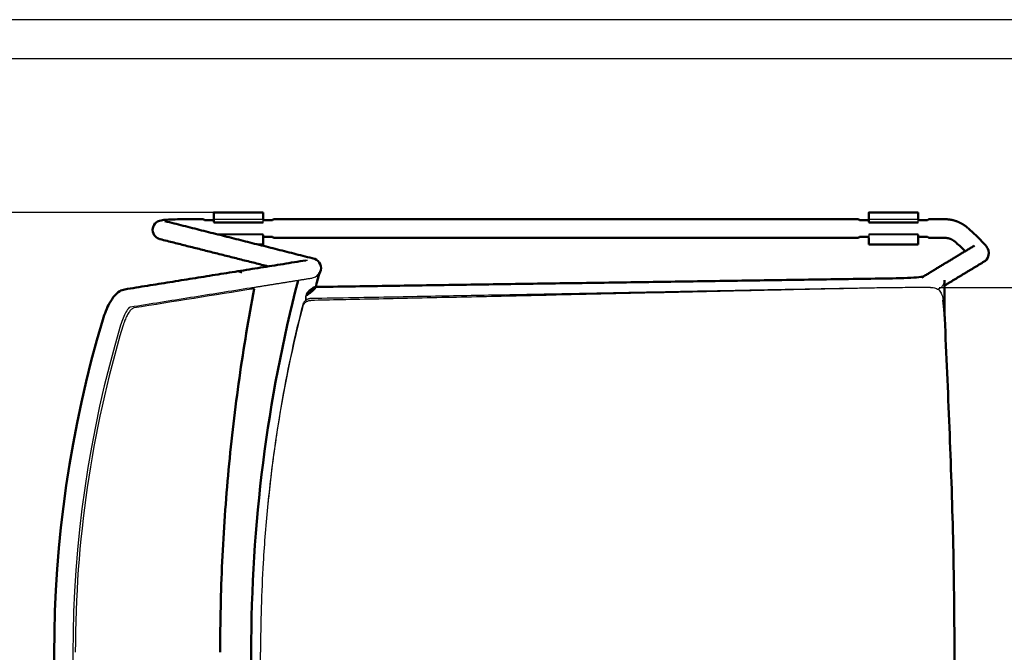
# Model space of a CAD drawing. Header units: millimetres. Extents: x 575 to 3338, y 46 to 2000.
# Tile 8 of 15: x 1046 to 1625, y 1628 to 2000. Entities that reach past the tile are written whole.
import ezdxf

# ---------------------------------------------------------------- set-up
doc = ezdxf.new("R2010")
doc.units = ezdxf.units.MM
for name, color, linetype, true_color in [('Livello 01', 18, 'Continuous', 0x000000), ('Livello 1', 250, 'Continuous', 0x141618), ('Make2D$Visibile$Curve', 18, 'Continuous', 0x000000)]:
    doc.layers.add(name, color=color, linetype=linetype, true_color=true_color)
doc.layers.add('Make2D$Visibile$CurveSilhouetteScena', color=18, linetype='Continuous', lineweight=50, true_color=0x000000)
doc.styles.add('Predefinito', font='arial.ttf')
doc.dimstyles.new('Predefinito', dxfattribs={"dimscale": 10, "dimtxt": 2.5, "dimasz": 3, "dimexe": 1, "dimexo": 0.5, "dimgap": 0.8, "dimtad": 1, "dimtoh": 1, "dimzin": 1, "dimdsep": 46, "dimtxsty": 'Predefinito', "dimcen": 2.5, "dimadec": 1, "dimazin": 1, "dimtfac": 1, "dimtdec": 4, "dimtix": 1, "dimtofl": 0, "dimtmove": 1, "dimatfit": 3, "dimfxl": 1, "dimtolj": 1, "dimtzin": 1, "dimarcsym": 0})

# ---------------------------------------------------------------- blocks, each defined once
blk = doc.blocks.new('*D1')
at = {"layer": 'Defpoints', "color": 0}
for p in [(1581.58, 1842.74), (1581.58, 1413.04), (1707.69, 1413.04)]:
    blk.add_point(p, dxfattribs=at)
at = {"layer": 'Livello 01', "color": 0, "lineweight": -2}
for p, q in [((1586.58, 1842.74), (1717.69, 1842.74)), ((1707.69, 1812.74), (1707.69, 1443.04)), ((1586.58, 1413.04), (1717.69, 1413.04))]:
    blk.add_line(p, q, dxfattribs=at)
at = {"layer": 'Livello 01', "color": 0}
for points in [[(1712.69, 1812.74), (1702.69, 1812.74), (1707.69, 1842.74)], [(1702.69, 1443.04), (1712.69, 1443.04), (1707.69, 1413.04)]]:
    blk.add_solid(points, dxfattribs=at)
at = {"layer": 'Livello 01', "color": 0, "insert": (1686.93, 1627.89), "char_height": 25, "attachment_point": 5, "rotation": 90, "style": 'Predefinito'}
blk.add_mtext('\\A1;430', dxfattribs=at)
blk = doc.blocks.new('*D6')
at = {"layer": 'Defpoints', "color": 0}
for p in [(985.62, 1886.89), (1174.34, 1886.89), (1174.34, 1368.89)]:
    blk.add_point(p, dxfattribs=at)
at = {"layer": 'Livello 01', "color": 0, "lineweight": -2}
for p, q in [((1169.34, 1886.89), (975.62, 1886.89)), ((985.62, 1398.89), (985.62, 1856.89)), ((1169.34, 1368.89), (975.62, 1368.89))]:
    blk.add_line(p, q, dxfattribs=at)
at = {"layer": 'Livello 01', "color": 0}
for points in [[(990.62, 1856.89), (980.62, 1856.89), (985.62, 1886.89)], [(980.62, 1398.89), (990.62, 1398.89), (985.62, 1368.89)]]:
    blk.add_solid(points, dxfattribs=at)
at = {"layer": 'Livello 01', "color": 0, "insert": (964.86, 1627.89), "char_height": 25, "attachment_point": 5, "rotation": 90, "style": 'Predefinito'}
blk.add_mtext('\\A1;518', dxfattribs=at)

msp = doc.modelspace()

# ---------------------------------------------------------------- linework, layer by layer
at = {"layer": 'Livello 01'}
msp.add_lwpolyline([(574.57, 45.99), (3337.61, 45.99), (3337.61, 2000.34), (574.57, 2000.34)], close=True, dxfattribs=at)
at = {"layer": 'Livello 1', "color": 18, "lineweight": 30, "true_color": 0x000000}
msp.add_lwpolyline([(3322.03, 1977.31), (590.15, 1977.31)], dxfattribs=at)
at = {"layer": 'Make2D$Visibile$Curve', "color": 252, "true_color": 0x96918c}
for points, knots in [([(1125.48, 1880.53), (1126.29, 1881.34), (1127.15, 1881.73), (1128.53, 1882.17), (1129.19, 1882.27), (1130.71, 1882.48), (1131.84, 1882.56), (1133.44, 1882.65), (1136.4, 1882.81), (1140.26, 1882.89), (1144.34, 1882.89)], [4.572743, 4.572743, 4.572743, 4.572743, 8.061968, 8.061968, 11.109374, 11.109374, 17.953795, 17.953795, 17.953795, 30.286076, 30.286076, 30.286076, 30.286076]), ([(1603.46, 1877.66), (1603.57, 1877.56), (1603.67, 1877.47), (1603.78, 1877.38), (1606.89, 1874.64), (1609.68, 1871.99), (1611.74, 1869.83), (1612.9, 1868.61), (1613.62, 1867.81), (1614.98, 1865.9), (1615.65, 1865.05), (1615.78, 1863.16), (1615.79, 1863.06), (1615.79, 1862.96), (1615.79, 1862.86)], [28.244302, 28.244302, 28.244302, 28.244302, 28.668816, 28.668816, 28.668816, 41.156543, 41.156543, 41.156543, 47.792512, 47.792512, 53.50321, 53.50321, 53.50321, 53.828683, 53.828683, 53.828683, 53.828683]), ([(1128.32, 1871.09), (1128.18, 1871.13), (1128.03, 1871.17), (1127.15, 1871.45), (1126.29, 1871.84), (1125.48, 1872.65), (1124.45, 1873.68), (1123.84, 1875.1), (1123.84, 1876.59)], [21.538712, 21.538712, 21.538712, 21.538712, 22.224107, 22.224107, 25.713333, 25.713333, 25.713333, 30.286076, 30.286076, 30.286076, 30.286076]), ([(1601.97, 1864.07), (1600.41, 1865.6), (1598.5, 1867.37), (1596.51, 1869.13), (1596.41, 1869.21), (1596.31, 1869.3), (1596.21, 1869.39)], [76.381645, 76.381645, 76.381645, 76.381645, 84.552894, 84.552894, 84.552894, 84.958021, 84.958021, 84.958021, 84.958021]), ([(1217.66, 1859.94), (1218.51, 1859.72), (1219.75, 1859.55), (1221.21, 1858.09), (1222.17, 1857.13), (1222.9, 1855.72), (1222.9, 1854.05)], [154.720772, 154.720772, 154.720772, 154.720772, 163.713015, 163.713015, 163.713015, 169.104773, 169.104773, 169.104773, 169.104773]), ([(1554.21, 1847.95), (1560.74, 1848.05), (1567.06, 1848.26), (1571.64, 1848.54), (1573.89, 1848.67), (1575.73, 1848.83), (1576.94, 1848.98), (1577.11, 1849.01), (1577.34, 1849.04), (1577.42, 1849.06), (1577.47, 1849.07)], [0, 0, 0, 0, 19.935609, 19.935609, 19.935609, 29.548685, 29.548685, 31.347488, 31.347488, 32.890063, 32.890063, 32.890063, 32.890063]), ([(1209.42, 1409.02), (1191.31, 1478.63), (1181.82, 1552.62), (1181.82, 1627.89), (1181.82, 1703.17), (1191.31, 1777.16), (1209.43, 1846.78)], [810.93928, 810.93928, 810.93928, 810.93928, 1039.983419, 1039.983419, 1039.983419, 1269.038318, 1269.038318, 1269.038318, 1269.038318]), ([(1094.47, 1823.66), (1095.57, 1827.23), (1096.94, 1830.59), (1098.52, 1833.45), (1099.43, 1835.1), (1100.4, 1836.62), (1101.51, 1837.9)], [3.360967, 3.360967, 3.360967, 3.360967, 14.835384, 14.835384, 14.835384, 21.720058, 21.720058, 21.720058, 21.720058]), ([(1101.51, 1837.9), (1102.39, 1838.92), (1103.36, 1839.78), (1104.46, 1840.45), (1105.33, 1840.98), (1106.31, 1841.38), (1107.41, 1841.56)], [21.720058, 21.720058, 21.720058, 21.720058, 27.192781, 27.192781, 27.192781, 31.374503, 31.374503, 31.374503, 31.374503])]:
    msp.add_open_spline(points, degree=3, knots=knots, dxfattribs=at)
for points, degree in [([(1144.34, 1882.89), (1149.04, 1882.89), (1153.74, 1882.89)], 2), ([(1154.34, 1882.29), (1153.92, 1882.72), (1153.74, 1882.89), (1153.74, 1882.89)], 3), ([(1194.94, 1882.89), (1194.94, 1882.89), (1194.77, 1882.72), (1194.34, 1882.29)], 3), ([(1194.94, 1882.89), (1367.06, 1882.89), (1539.18, 1882.89)], 2), ([(1539.78, 1882.29), (1539.35, 1882.72), (1539.18, 1882.89), (1539.18, 1882.89)], 3), ([(1580.38, 1882.89), (1580.38, 1882.89), (1580.2, 1882.72), (1579.78, 1882.29)], 3), ([(1580.38, 1882.89), (1585.08, 1882.89), (1589.78, 1882.89)], 2), ([(1123.84, 1876.59), (1123.84, 1878.05), (1124.42, 1879.43), (1125.41, 1880.45)], 3), ([(1131.01, 1881.76), (1174.33, 1870.85), (1217.66, 1859.94)], 2), ([(1159.88, 1882.29), (1157.11, 1882.29), (1154.34, 1882.29)], 2), ([(1194.34, 1882.29), (1191.62, 1882.29), (1188.89, 1882.29)], 2), ([(1545.32, 1882.29), (1542.55, 1882.29), (1539.78, 1882.29)], 2), ([(1579.78, 1882.29), (1577.05, 1882.29), (1574.33, 1882.29)], 2), ([(1603.3, 1877.8), (1603.38, 1877.73), (1603.46, 1877.66)], 2), ([(1188.86, 1872.49), (1191.6, 1872.49), (1194.34, 1872.49)], 2), ([(1194.34, 1872.49), (1194.77, 1872.07), (1194.94, 1871.89), (1194.94, 1871.89)], 3), ([(1539.18, 1871.89), (1367.06, 1871.89), (1194.94, 1871.89)], 2), ([(1539.18, 1871.89), (1539.18, 1871.89), (1539.35, 1872.07), (1539.78, 1872.49)], 3), ([(1539.78, 1872.49), (1542.53, 1872.49), (1545.29, 1872.49)], 2), ([(1574.28, 1872.49), (1577.03, 1872.49), (1579.78, 1872.49)], 2), ([(1579.78, 1872.49), (1580.2, 1872.07), (1580.38, 1871.89), (1580.38, 1871.89)], 3), ([(1589.78, 1871.89), (1585.08, 1871.89), (1580.38, 1871.89)], 2), ([(1191.87, 1855.09), (1160.1, 1863.09), (1128.33, 1871.09)], 2), ([(1576.68, 1848.77), (1592.03, 1858.06), (1607.39, 1867.34)], 2), ([(1596.21, 1869.39), (1596.13, 1869.46), (1596.04, 1869.53)], 2), ([(1615.79, 1862.86), (1615.81, 1861.5), (1615.35, 1860.11), (1614.4, 1859.03)], 3), ([(1107.41, 1841.56), (1160.69, 1850.1), (1213.96, 1858.63)], 2), ([(1222.9, 1854.05), (1222.9, 1852.43), (1222.21, 1851.04), (1221.29, 1850.09)], 3), ([(1613.08, 1857.93), (1601.44, 1850.89), (1589.81, 1843.85)], 2), ([(1614.4, 1859.03), (1614.02, 1858.6), (1613.57, 1858.23), (1613.08, 1857.93)], 3), ([(1219.64, 1842.99), (1386.93, 1845.47), (1554.21, 1847.95)], 2), ([(1222.1, 1851.59), (1221.31, 1848.67), (1220.53, 1845.74), (1219.77, 1842.8)], 3), ([(1577.47, 1849.07), (1577.36, 1849.04), (1576.96, 1848.98), (1576.39, 1848.63)], 3), ([(1219.74, 1842.73), (1219.71, 1842.67), (1219.62, 1842.51), (1219.37, 1842.2), (1218.99, 1841.78), (1218.45, 1841.25), (1217.75, 1840.61), (1216.9, 1839.9), (1216.1, 1839.29), (1215.37, 1838.78), (1214.67, 1838.36), (1214.24, 1838.16), (1214.02, 1838.08)], 3), ([(1214.58, 1837.67), (1214.54, 1837.82), (1214.5, 1838.13), (1214.51, 1838.53), (1214.61, 1838.93), (1214.83, 1839.35), (1215.13, 1839.77), (1215.52, 1840.19), (1215.97, 1840.62), (1216.48, 1841.07), (1217.06, 1841.52), (1217.69, 1841.98), (1218.37, 1842.42), (1218.92, 1842.74), (1219.32, 1842.92), (1219.5, 1842.97), (1219.57, 1842.98)], 3), ([(1589.8, 1826.02), (1589.8, 1836.49), (1589.8, 1846.96)], 2), ([(1094.47, 1432.13), (1056.64, 1558.99), (1056.17, 1695.19), (1094.47, 1823.64)], 3)]:
    msp.add_open_spline(points, degree=degree, dxfattribs=at)
at = {"layer": 'Make2D$Visibile$Curve', "color": 49, "true_color": 0x464646}
for points in [[(1159.84, 1886.89), (1174.34, 1886.89), (1188.84, 1886.89)], [(1159.84, 1886.86), (1159.84, 1885.88), (1159.84, 1884.89)], [(1159.84, 1882.93), (1159.84, 1882.07), (1159.84, 1881.21)], [(1188.84, 1884.89), (1188.84, 1885.88), (1188.84, 1886.86)], [(1545.28, 1886.89), (1559.78, 1886.89), (1574.28, 1886.89)], [(1545.28, 1886.86), (1545.28, 1885.88), (1545.28, 1884.89)], [(1545.28, 1882.93), (1545.28, 1882.07), (1545.28, 1881.21)], [(1574.28, 1884.89), (1574.28, 1885.88), (1574.28, 1886.86)], [(1188.84, 1871.86), (1188.84, 1872.72), (1188.84, 1873.58)], [(1574.28, 1871.86), (1574.28, 1872.72), (1574.28, 1873.58)], [(1188.84, 1867.89), (1187.45, 1867.89), (1186.07, 1867.89)], [(1188.84, 1867.93), (1188.84, 1868.91), (1188.84, 1869.89)], [(1545.28, 1869.89), (1545.28, 1868.91), (1545.28, 1867.93)], [(1574.28, 1867.89), (1559.78, 1867.89), (1545.28, 1867.89)], [(1574.28, 1867.93), (1574.28, 1868.91), (1574.28, 1869.89)]]:
    msp.add_open_spline(points, degree=2, dxfattribs=at)
for points, weights in [([(1159.84, 1886.86), (1159.84, 1886.89), (1159.84, 1886.89)], [0.935321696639, 0.962982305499, 1]), ([(1159.84, 1884.89), (1159.84, 1884.59), (1159.84, 1882.93)], [1, 0.769423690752, 1]), ([(1188.84, 1882.93), (1188.84, 1884.59), (1188.84, 1884.89)], [1, 0.769423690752, 1]), ([(1545.28, 1886.86), (1545.28, 1886.89), (1545.28, 1886.89)], [0.935321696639, 0.962982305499, 1]), ([(1545.28, 1884.89), (1545.28, 1884.59), (1545.28, 1882.93)], [1, 0.769423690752, 1]), ([(1574.28, 1882.93), (1574.28, 1884.59), (1574.28, 1884.89)], [1, 0.769423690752, 1]), ([(1188.84, 1869.89), (1188.84, 1870.2), (1188.84, 1871.86)], [1, 0.769423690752, 1]), ([(1545.28, 1871.86), (1545.28, 1870.2), (1545.28, 1869.89)], [1, 0.769423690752, 1]), ([(1574.28, 1869.89), (1574.28, 1870.2), (1574.28, 1871.86)], [1, 0.769423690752, 1])]:
    msp.add_rational_spline(points, weights, degree=2, dxfattribs=at)
at = {"layer": 'Make2D$Visibile$Curve', "color": 49, "lineweight": -3, "true_color": 0x464646}
for points in [[(1159.84, 1882.89), (1174.31, 1882.89), (1188.78, 1882.89)], [(1188.84, 1881.21), (1188.84, 1882.07), (1188.84, 1882.93)], [(1545.32, 1882.89), (1559.77, 1882.89), (1574.22, 1882.89)], [(1574.28, 1881.21), (1574.28, 1882.07), (1574.28, 1882.93)], [(1159.84, 1881.21), (1159.84, 1880.92), (1159.84, 1880.64)], [(1188.84, 1881.21), (1174.34, 1881.21), (1159.84, 1881.21)], [(1159.84, 1880.64), (1174.34, 1880.64), (1188.84, 1880.64)], [(1188.84, 1880.64), (1188.84, 1880.92), (1188.84, 1881.21)], [(1545.28, 1881.21), (1545.28, 1880.92), (1545.28, 1880.64)], [(1574.28, 1881.21), (1559.78, 1881.21), (1545.28, 1881.21)], [(1545.28, 1880.64), (1559.78, 1880.64), (1574.28, 1880.64)], [(1574.28, 1880.64), (1574.28, 1880.92), (1574.28, 1881.21)], [(1188.84, 1874.14), (1174.34, 1874.14), (1159.84, 1874.14)], [(1188.84, 1873.58), (1176.16, 1873.58), (1163.48, 1873.58)], [(1188.84, 1873.58), (1188.84, 1873.86), (1188.84, 1874.14)], [(1545.28, 1874.14), (1545.28, 1873.86), (1545.28, 1873.58)], [(1574.28, 1874.14), (1559.78, 1874.14), (1545.28, 1874.14)], [(1574.28, 1873.58), (1559.78, 1873.58), (1545.28, 1873.58)], [(1545.28, 1873.58), (1545.28, 1872.72), (1545.28, 1871.86)], [(1574.28, 1873.58), (1574.28, 1873.86), (1574.28, 1874.14)]]:
    msp.add_open_spline(points, degree=2, dxfattribs=at)
at = {"layer": 'Make2D$Visibile$Curve', "color": 252, "true_color": 0x96918c}
msp.add_rational_spline([(1589.78, 1882.89), (1593.33, 1882.89), (1596.67, 1881.7), (1600.36, 1880.38), (1603.3, 1877.8)], [0.854463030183, 0.859324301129, 0.890165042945, 0.926776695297, 1], degree=2, knots=[50.274046, 50.274046, 50.274046, 57.426971, 57.426971, 65.247458, 65.247458, 65.247458], dxfattribs=at)
msp.add_rational_spline([(1596.04, 1869.53), (1593.35, 1871.89), (1589.78, 1871.89)], [1, 0.865095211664, 0.854463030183], degree=2, dxfattribs=at)
at = {"layer": 'Make2D$Visibile$Curve', "color": 252, "lineweight": -3, "true_color": 0x96918c}
for points, knots in [([(1213.96, 1858.63), (1214.05, 1858.65), (1214.13, 1858.66), (1214.47, 1858.72), (1214.69, 1858.76), (1214.96, 1858.82), (1215.05, 1858.85), (1215.05, 1858.85)], [132.790591, 132.790591, 132.790591, 132.790591, 133.788022, 133.788022, 137.119255, 137.119255, 140.127377, 140.127377, 140.127377, 140.127377]), ([(1221.21, 1850.01), (1220.03, 1848.83), (1219.08, 1848.58), (1217.99, 1848.24), (1217.6, 1848.14), (1216.86, 1847.98), (1216.48, 1847.9), (1215.95, 1847.81), (1215.83, 1847.79), (1215.7, 1847.77)], [5.391758, 5.391758, 5.391758, 5.391758, 12.024994, 12.024994, 15.364589, 15.364589, 18.834832, 18.834832, 19.869575, 19.869575, 19.869575, 19.869575]), ([(1589.8, 1846.96), (1589.77, 1846.58), (1589.65, 1845.84), (1589.26, 1844.77), (1588.73, 1843.84), (1588.09, 1843.06), (1587.43, 1842.45), (1586.99, 1842.15), (1586.78, 1842.02)], [-21.39076, -21.39076, -21.39076, -21.39076, -20.321222, -19.251684, -18.182146, -17.112608, -16.04307, -15.108405, -15.108405, -15.108405, -15.108405]), ([(1214.02, 1838.08), (1213.95, 1837.85), (1213.82, 1837.4), (1213.71, 1836.75), (1213.67, 1836.08), (1213.7, 1835.5), (1213.75, 1835.14), (1213.77, 1835.03)], [-4.594214, -4.594214, -4.594214, -4.594214, -3.828512, -3.06281, -2.297107, -1.531405, -1.182354, -1.182354, -1.182354, -1.182354]), ([(1109.89, 1830.63), (1109.48, 1830.13), (1108.77, 1829.26), (1108.16, 1828.15), (1107.03, 1826.1), (1105.9, 1823.35), (1105.01, 1820.47)], [7.028301, 7.028301, 7.028301, 7.028301, 12.448192, 12.448192, 12.448192, 21.831579, 21.831579, 21.831579, 21.831579])]:
    msp.add_open_spline(points, degree=3, knots=knots, dxfattribs=at)
for points, degree in [([(1173.26, 1852.09), (1173.29, 1852.09), (1173.37, 1852.1), (1173.58, 1852.13), (1173.84, 1852.15), (1174.17, 1852.16), (1174.53, 1852.15), (1174.9, 1852.12), (1175.24, 1852.05), (1175.56, 1851.97), (1175.86, 1851.85), (1176.1, 1851.72), (1176.27, 1851.59), (1176.34, 1851.5), (1176.36, 1851.47)], 3), ([(1176.33, 1851.32), (1176.3, 1851.31), (1176.21, 1851.3), (1176.03, 1851.33), (1175.78, 1851.4), (1175.49, 1851.49), (1175.16, 1851.61), (1174.81, 1851.72), (1174.47, 1851.82), (1174.13, 1851.91), (1173.82, 1851.97), (1173.56, 1852.02), (1173.37, 1852.04), (1173.28, 1852.05), (1173.26, 1852.06)], 3), ([(1176.38, 1851.37), (1176.37, 1851.33), (1176.36, 1851.29)], 2), ([(1222.2, 1852.12), (1222.09, 1851.83), (1221.82, 1851.29), (1221.31, 1850.53), (1220.7, 1849.85), (1220.25, 1849.47), (1220.01, 1849.3)], 3), ([(1222.08, 1851.56), (1222.13, 1851.74), (1222.17, 1851.92), (1222.2, 1852.12)], 3), ([(1215.7, 1847.77), (1198.91, 1845.08), (1182.12, 1842.39)], 2), ([(1219.77, 1842.82), (1219.76, 1842.78), (1219.75, 1842.75), (1219.74, 1842.71)], 3), ([(1586.8, 1842.04), (1586.41, 1841.8), (1586.02, 1841.56)], 2), ([(1110.25, 1831.08), (1110.26, 1831.06), (1110.12, 1830.9), (1109.89, 1830.63)], 3), ([(1213.99, 1834.1), (1214.02, 1834), (1214.05, 1833.89), (1214.09, 1833.78)], 3), ([(1105, 1820.47), (1067.33, 1694.11), (1067.8, 1560.12), (1105, 1435.32)], 3)]:
    msp.add_open_spline(points, degree=degree, dxfattribs=at)
at = {"layer": 'Make2D$Visibile$Curve', "color": 33, "lineweight": -3, "true_color": 0xc3a57d}
for points, degree in [([(1110.73, 1831.24), (1122.55, 1833.13), (1146.18, 1836.9), (1169.78, 1840.67), (1181.57, 1842.56)], 3), ([(1181.48, 1842.51), (1181.51, 1842.53), (1181.54, 1842.54), (1181.57, 1842.56)], 3), ([(1181.57, 1842.56), (1181.8, 1842.49), (1182.25, 1842.35), (1182.93, 1842.13), (1183.39, 1841.99), (1183.62, 1841.92)], 3), ([(1554.29, 1842.45), (1550.43, 1842.38), (1542.66, 1842.25), (1530.94, 1842.04), (1518.84, 1841.82), (1506.21, 1841.59), (1492.75, 1841.33), (1478.75, 1841.07), (1464.78, 1840.8), (1451.05, 1840.54), (1437.81, 1840.28), (1424.04, 1840.02), (1408.74, 1839.72), (1390.57, 1839.38), (1369.75, 1838.98), (1349.02, 1838.58), (1329.04, 1838.2), (1308.77, 1837.82), (1287.77, 1837.43), (1265.74, 1837.02), (1242.35, 1836.59), (1225.55, 1836.29), (1216.88, 1836.14)], 3), ([(1581.58, 1842.74), (1581.61, 1842.74), (1581.64, 1842.74), (1581.67, 1842.74)], 3), ([(1183.62, 1841.92), (1160, 1838.17), (1136.39, 1834.4), (1112.77, 1830.61)], 3), ([(1112.77, 1830.61), (1112.57, 1830.58), (1112.16, 1830.44), (1111.51, 1829.98), (1110.85, 1829.32), (1110.17, 1828.46), (1109.49, 1827.43), (1108.81, 1826.23), (1108.14, 1824.87), (1107.5, 1823.38), (1106.88, 1821.74), (1106.51, 1820.59), (1106.33, 1820)], 3), ([(1110.16, 1830.86), (1110.13, 1830.86), (1110.11, 1830.85)], 2), ([(1212.12, 1831.39), (1212.19, 1831.64), (1212.35, 1832.12), (1212.7, 1832.76), (1213.11, 1833.32), (1213.59, 1833.81), (1214.13, 1834.22), (1214.73, 1834.56), (1215.38, 1834.83), (1216.1, 1835.01), (1216.61, 1835.06), (1216.87, 1835.06)], 3), ([(1213.4, 1834.7), (1213.25, 1834.54), (1212.97, 1834.22), (1212.6, 1833.68), (1212.31, 1833.09), (1212.17, 1832.67), (1212.12, 1832.45)], 3), ([(1213.4, 1834.7), (1213.55, 1834.84), (1213.86, 1835.11), (1214.19, 1835.34), (1214.36, 1835.43)], 3), ([(1216.88, 1836.14), (1216.71, 1836.13), (1216.36, 1836.11), (1215.82, 1836.02), (1215.3, 1835.87), (1214.81, 1835.67), (1214.51, 1835.52), (1214.36, 1835.43)], 3), ([(1106.33, 1820), (1097.07, 1788.9), (1083.06, 1725.33), (1078.35, 1660.37), (1078.35, 1627.89)], 3)]:
    msp.add_open_spline(points, degree=degree, dxfattribs=at)
for points, knots in [([(1554.29, 1842.45), (1549.29, 1842.36), (1538.82, 1842.16), (1521.75, 1841.8), (1503.38, 1841.4), (1483.81, 1840.96), (1463.17, 1840.5), (1434.41, 1839.84), (1396.57, 1838.98), (1349.58, 1837.92), (1302.47, 1836.87), (1264.19, 1836.03), (1235.91, 1835.44), (1222.75, 1835.18), (1216.87, 1835.06)], [0, 0, 0, 0, 21.331034, 42.662069, 63.993103, 85.324138, 106.655172, 127.986207, 170.648276, 213.310345, 255.972414, 298.634483, 319.965517, 337.501616, 337.501616, 337.501616, 337.501616]), ([(1581.58, 1842.74), (1580.58, 1842.73), (1578.18, 1842.7), (1573.77, 1842.65), (1568.22, 1842.59), (1562.84, 1842.54), (1558.07, 1842.49), (1555.56, 1842.46), (1554.29, 1842.45)], [-31.37042, -31.37042, -31.37042, -31.37042, -25.964011, -19.473009, -12.982006, -6.491003, -3.245501, 0, 0, 0, 0]), ([(1581.67, 1842.74), (1582.19, 1842.74), (1583.2, 1842.68), (1584.52, 1842.36), (1585.67, 1841.82), (1586.64, 1841.05), (1587.44, 1840.03), (1588.08, 1838.78), (1588.57, 1837.26), (1588.81, 1836.08), (1588.9, 1835.44)], [0.143491, 0.143491, 0.143491, 0.143491, 2.550804, 5.101608, 7.652412, 10.203216, 12.75402, 15.304824, 17.855628, 20.406432, 20.406432, 20.406432, 20.406432]), ([(1109.78, 1830.8), (1109.88, 1830.87), (1110.21, 1831.09), (1110.52, 1831.2), (1110.73, 1831.24)], [14.991203, 14.991203, 14.991203, 14.991203, 15.796775, 17.771372, 17.771372, 17.771372, 17.771372]), ([(1212.12, 1831.39), (1208.13, 1816.04), (1200.86, 1783.62), (1194.82, 1744.63), (1192.24, 1721.38), (1191.66, 1715.54)], [-207.51317, -207.51317, -207.51317, -207.51317, -158.505632, -105.670421, -87.964032, -87.964032, -87.964032, -87.964032]), ([(1212.12, 1832.45), (1209.81, 1823.45), (1205.49, 1805.16), (1199.93, 1776.87), (1195.35, 1747.9), (1192.87, 1727.44), (1191.77, 1716.7), (1191.69, 1715.87)], [0, 0, 0, 0, 29.779553, 59.559107, 89.33866, 119.118214, 121.617897, 121.617897, 121.617897, 121.617897]), ([(1191.66, 1715.54), (1190.49, 1703.94), (1188.17, 1674.78), (1187.32, 1645.48), (1187.32, 1627.89)], [-87.964032, -87.964032, -87.964032, -87.964032, -52.835211, 0, 0, 0, 0]), ([(1191.66, 1540.25), (1190.49, 1551.85), (1188.17, 1581), (1187.32, 1610.31), (1187.32, 1627.89)], [119.549139, 119.549139, 119.549139, 119.549139, 154.67796, 207.51317, 207.51317, 207.51317, 207.51317])]:
    msp.add_open_spline(points, degree=3, knots=knots, dxfattribs=at)
at = {"layer": 'Make2D$Visibile$Curve', "color": 33, "true_color": 0xc3a57d}
for points in [[(1183.62, 1841.92), (1181.97, 1833.29), (1178.86, 1815.89), (1174.76, 1789.31), (1171.26, 1762.44), (1168.41, 1735.4), (1166.22, 1708.32), (1164.68, 1681.31), (1163.77, 1654.44), (1163.57, 1636.71), (1163.57, 1627.89)], [(1589.88, 1824.47), (1589.85, 1824.98), (1589.8, 1826.01), (1589.71, 1827.51), (1589.61, 1828.97), (1589.49, 1830.38), (1589.36, 1831.74), (1589.22, 1833.04), (1589.07, 1834.28), (1588.96, 1835.06), (1588.9, 1835.44)], [(1595.55, 1627.89), (1595.55, 1639.28), (1595.41, 1661.89), (1594.8, 1695.12), (1593.87, 1727.88), (1592.67, 1760.27), (1591.31, 1792.42), (1590.35, 1813.81), (1589.88, 1824.47)], [(1595.55, 1627.89), (1595.55, 1616.5), (1595.41, 1593.9), (1594.8, 1560.67), (1593.87, 1527.91), (1592.67, 1495.51), (1591.31, 1463.36), (1590.35, 1441.98), (1589.88, 1431.32)]]:
    msp.add_open_spline(points, degree=3, dxfattribs=at)
at = {"layer": 'Make2D$Visibile$Curve', "color": 252, "lineweight": -3, "true_color": 0x96918c}
msp.add_rational_spline([(1214.04, 1837.16), (1214.05, 1836.16), (1214.07, 1835.25)], [1, 0.970111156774, 0.971907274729], degree=2, dxfattribs=at)
at = {"layer": 'Make2D$Visibile$Curve', "color": 33, "lineweight": -3, "true_color": 0xc3a57d}
msp.add_rational_spline([(1110.62, 1831.18), (1110.67, 1831.21), (1110.73, 1831.24)], [0.998098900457, 0.998974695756, 1], degree=2, dxfattribs=at)
at = {"layer": 'Make2D$Visibile$CurveSilhouetteScena', "color": 252, "true_color": 0x96918c}
for points, knots in [([(1125.48, 1880.53), (1126.29, 1881.34), (1127.15, 1881.73), (1128.53, 1882.17), (1129.19, 1882.27), (1130.71, 1882.48), (1131.84, 1882.56), (1133.44, 1882.65), (1136.4, 1882.81), (1140.26, 1882.89), (1144.34, 1882.89)], [4.572743, 4.572743, 4.572743, 4.572743, 8.061968, 8.061968, 11.109374, 11.109374, 17.953795, 17.953795, 17.953795, 30.286076, 30.286076, 30.286076, 30.286076]), ([(1603.46, 1877.66), (1603.57, 1877.56), (1603.67, 1877.47), (1603.78, 1877.38), (1606.89, 1874.64), (1609.68, 1871.99), (1611.74, 1869.83), (1612.9, 1868.61), (1613.62, 1867.81), (1614.98, 1865.9), (1615.65, 1865.05), (1615.78, 1863.16), (1615.79, 1863.06), (1615.79, 1862.96), (1615.79, 1862.86)], [28.244302, 28.244302, 28.244302, 28.244302, 28.668816, 28.668816, 28.668816, 41.156543, 41.156543, 41.156543, 47.792512, 47.792512, 53.50321, 53.50321, 53.50321, 53.828683, 53.828683, 53.828683, 53.828683]), ([(1128.32, 1871.09), (1128.18, 1871.13), (1128.03, 1871.17), (1127.15, 1871.45), (1126.29, 1871.84), (1125.48, 1872.65), (1124.45, 1873.68), (1123.84, 1875.1), (1123.84, 1876.59)], [21.538712, 21.538712, 21.538712, 21.538712, 22.224107, 22.224107, 25.713333, 25.713333, 25.713333, 30.286076, 30.286076, 30.286076, 30.286076]), ([(1601.97, 1864.07), (1600.41, 1865.6), (1598.5, 1867.37), (1596.51, 1869.13), (1596.41, 1869.21), (1596.31, 1869.3), (1596.21, 1869.39)], [76.381645, 76.381645, 76.381645, 76.381645, 84.552894, 84.552894, 84.552894, 84.958021, 84.958021, 84.958021, 84.958021]), ([(1217.66, 1859.94), (1218.51, 1859.72), (1219.75, 1859.55), (1221.21, 1858.09), (1222.17, 1857.13), (1222.9, 1855.72), (1222.9, 1854.05)], [154.720772, 154.720772, 154.720772, 154.720772, 163.713015, 163.713015, 163.713015, 169.104773, 169.104773, 169.104773, 169.104773]), ([(1554.21, 1847.95), (1560.74, 1848.05), (1567.06, 1848.26), (1571.64, 1848.54), (1573.89, 1848.67), (1575.73, 1848.83), (1576.94, 1848.98), (1577.11, 1849.01), (1577.34, 1849.04), (1577.42, 1849.06), (1577.47, 1849.07)], [0, 0, 0, 0, 19.935609, 19.935609, 19.935609, 29.548685, 29.548685, 31.347488, 31.347488, 32.890063, 32.890063, 32.890063, 32.890063]), ([(1209.42, 1409.02), (1191.31, 1478.63), (1181.82, 1552.62), (1181.82, 1627.89), (1181.82, 1703.17), (1191.31, 1777.16), (1209.43, 1846.78)], [810.93928, 810.93928, 810.93928, 810.93928, 1039.983419, 1039.983419, 1039.983419, 1269.038318, 1269.038318, 1269.038318, 1269.038318]), ([(1094.47, 1823.66), (1095.57, 1827.23), (1096.94, 1830.59), (1098.52, 1833.45), (1099.43, 1835.1), (1100.4, 1836.62), (1101.51, 1837.9)], [3.360967, 3.360967, 3.360967, 3.360967, 14.835384, 14.835384, 14.835384, 21.720058, 21.720058, 21.720058, 21.720058]), ([(1101.51, 1837.9), (1102.39, 1838.92), (1103.36, 1839.78), (1104.46, 1840.45), (1105.33, 1840.98), (1106.31, 1841.38), (1107.41, 1841.56)], [21.720058, 21.720058, 21.720058, 21.720058, 27.192781, 27.192781, 27.192781, 31.374503, 31.374503, 31.374503, 31.374503])]:
    msp.add_open_spline(points, degree=3, knots=knots, dxfattribs=at)
for points, degree in [([(1144.34, 1882.89), (1149.04, 1882.89), (1153.74, 1882.89)], 2), ([(1154.34, 1882.29), (1153.92, 1882.72), (1153.74, 1882.89), (1153.74, 1882.89)], 3), ([(1194.94, 1882.89), (1194.94, 1882.89), (1194.77, 1882.72), (1194.34, 1882.29)], 3), ([(1194.94, 1882.89), (1367.06, 1882.89), (1539.18, 1882.89)], 2), ([(1539.78, 1882.29), (1539.35, 1882.72), (1539.18, 1882.89), (1539.18, 1882.89)], 3), ([(1580.38, 1882.89), (1580.38, 1882.89), (1580.2, 1882.72), (1579.78, 1882.29)], 3), ([(1580.38, 1882.89), (1585.08, 1882.89), (1589.78, 1882.89)], 2), ([(1123.84, 1876.59), (1123.84, 1878.05), (1124.42, 1879.43), (1125.41, 1880.45)], 3), ([(1131.01, 1881.76), (1174.33, 1870.85), (1217.66, 1859.94)], 2), ([(1159.88, 1882.29), (1157.11, 1882.29), (1154.34, 1882.29)], 2), ([(1194.34, 1882.29), (1191.62, 1882.29), (1188.89, 1882.29)], 2), ([(1545.32, 1882.29), (1542.55, 1882.29), (1539.78, 1882.29)], 2), ([(1579.78, 1882.29), (1577.05, 1882.29), (1574.33, 1882.29)], 2), ([(1603.3, 1877.8), (1603.38, 1877.73), (1603.46, 1877.66)], 2), ([(1188.86, 1872.49), (1191.6, 1872.49), (1194.34, 1872.49)], 2), ([(1194.34, 1872.49), (1194.77, 1872.07), (1194.94, 1871.89), (1194.94, 1871.89)], 3), ([(1539.18, 1871.89), (1367.06, 1871.89), (1194.94, 1871.89)], 2), ([(1539.18, 1871.89), (1539.18, 1871.89), (1539.35, 1872.07), (1539.78, 1872.49)], 3), ([(1539.78, 1872.49), (1542.53, 1872.49), (1545.29, 1872.49)], 2), ([(1574.28, 1872.49), (1577.03, 1872.49), (1579.78, 1872.49)], 2), ([(1579.78, 1872.49), (1580.2, 1872.07), (1580.38, 1871.89), (1580.38, 1871.89)], 3), ([(1589.78, 1871.89), (1585.08, 1871.89), (1580.38, 1871.89)], 2), ([(1191.87, 1855.09), (1160.1, 1863.09), (1128.33, 1871.09)], 2), ([(1576.68, 1848.77), (1592.03, 1858.06), (1607.39, 1867.34)], 2), ([(1596.21, 1869.39), (1596.13, 1869.46), (1596.04, 1869.53)], 2), ([(1615.79, 1862.86), (1615.81, 1861.5), (1615.35, 1860.11), (1614.4, 1859.03)], 3), ([(1107.41, 1841.56), (1160.69, 1850.1), (1213.96, 1858.63)], 2), ([(1222.9, 1854.05), (1222.9, 1852.43), (1222.21, 1851.04), (1221.29, 1850.09)], 3), ([(1613.08, 1857.93), (1601.44, 1850.89), (1589.81, 1843.85)], 2), ([(1614.4, 1859.03), (1614.02, 1858.6), (1613.57, 1858.23), (1613.08, 1857.93)], 3), ([(1219.64, 1842.99), (1386.93, 1845.47), (1554.21, 1847.95)], 2), ([(1222.1, 1851.59), (1221.31, 1848.67), (1220.53, 1845.74), (1219.77, 1842.8)], 3), ([(1577.47, 1849.07), (1577.36, 1849.04), (1576.96, 1848.98), (1576.39, 1848.63)], 3), ([(1219.74, 1842.73), (1219.71, 1842.67), (1219.62, 1842.51), (1219.37, 1842.2), (1218.99, 1841.78), (1218.45, 1841.25), (1217.75, 1840.61), (1216.9, 1839.9), (1216.1, 1839.29), (1215.37, 1838.78), (1214.67, 1838.36), (1214.24, 1838.16), (1214.02, 1838.08)], 3), ([(1214.58, 1837.67), (1214.54, 1837.82), (1214.5, 1838.13), (1214.51, 1838.53), (1214.61, 1838.93), (1214.83, 1839.35), (1215.13, 1839.77), (1215.52, 1840.19), (1215.97, 1840.62), (1216.48, 1841.07), (1217.06, 1841.52), (1217.69, 1841.98), (1218.37, 1842.42), (1218.92, 1842.74), (1219.32, 1842.92), (1219.5, 1842.97), (1219.57, 1842.98)], 3), ([(1589.8, 1826.02), (1589.8, 1836.49), (1589.8, 1846.96)], 2), ([(1094.47, 1432.13), (1056.64, 1558.99), (1056.17, 1695.19), (1094.47, 1823.64)], 3)]:
    msp.add_open_spline(points, degree=degree, dxfattribs=at)
at = {"layer": 'Make2D$Visibile$CurveSilhouetteScena', "color": 49, "true_color": 0x464646}
for points in [[(1159.84, 1886.89), (1174.34, 1886.89), (1188.84, 1886.89)], [(1159.84, 1886.86), (1159.84, 1885.88), (1159.84, 1884.89)], [(1159.84, 1882.93), (1159.84, 1882.07), (1159.84, 1881.21)], [(1188.84, 1884.89), (1188.84, 1885.88), (1188.84, 1886.86)], [(1545.28, 1886.89), (1559.78, 1886.89), (1574.28, 1886.89)], [(1545.28, 1886.86), (1545.28, 1885.88), (1545.28, 1884.89)], [(1545.28, 1882.93), (1545.28, 1882.07), (1545.28, 1881.21)], [(1574.28, 1884.89), (1574.28, 1885.88), (1574.28, 1886.86)], [(1188.84, 1871.86), (1188.84, 1872.72), (1188.84, 1873.58)], [(1574.28, 1871.86), (1574.28, 1872.72), (1574.28, 1873.58)], [(1188.84, 1867.89), (1187.45, 1867.89), (1186.07, 1867.89)], [(1188.84, 1867.93), (1188.84, 1868.91), (1188.84, 1869.89)], [(1545.28, 1869.89), (1545.28, 1868.91), (1545.28, 1867.93)], [(1574.28, 1867.89), (1559.78, 1867.89), (1545.28, 1867.89)], [(1574.28, 1867.93), (1574.28, 1868.91), (1574.28, 1869.89)]]:
    msp.add_open_spline(points, degree=2, dxfattribs=at)
for points, weights in [([(1159.84, 1886.86), (1159.84, 1886.89), (1159.84, 1886.89)], [0.935321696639, 0.962982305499, 1]), ([(1159.84, 1884.89), (1159.84, 1884.59), (1159.84, 1882.93)], [1, 0.769423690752, 1]), ([(1188.84, 1882.93), (1188.84, 1884.59), (1188.84, 1884.89)], [1, 0.769423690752, 1]), ([(1545.28, 1886.86), (1545.28, 1886.89), (1545.28, 1886.89)], [0.935321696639, 0.962982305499, 1]), ([(1545.28, 1884.89), (1545.28, 1884.59), (1545.28, 1882.93)], [1, 0.769423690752, 1]), ([(1574.28, 1882.93), (1574.28, 1884.59), (1574.28, 1884.89)], [1, 0.769423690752, 1]), ([(1188.84, 1869.89), (1188.84, 1870.2), (1188.84, 1871.86)], [1, 0.769423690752, 1]), ([(1545.28, 1871.86), (1545.28, 1870.2), (1545.28, 1869.89)], [1, 0.769423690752, 1]), ([(1574.28, 1869.89), (1574.28, 1870.2), (1574.28, 1871.86)], [1, 0.769423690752, 1])]:
    msp.add_rational_spline(points, weights, degree=2, dxfattribs=at)
at = {"layer": 'Make2D$Visibile$CurveSilhouetteScena', "color": 252, "true_color": 0x96918c}
msp.add_rational_spline([(1589.78, 1882.89), (1593.33, 1882.89), (1596.67, 1881.7), (1600.36, 1880.38), (1603.3, 1877.8)], [0.854463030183, 0.859324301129, 0.890165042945, 0.926776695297, 1], degree=2, knots=[50.274046, 50.274046, 50.274046, 57.426971, 57.426971, 65.247458, 65.247458, 65.247458], dxfattribs=at)
msp.add_rational_spline([(1596.04, 1869.53), (1593.35, 1871.89), (1589.78, 1871.89)], [1, 0.865095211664, 0.854463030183], degree=2, dxfattribs=at)
at = {"layer": 'Make2D$Visibile$CurveSilhouetteScena', "color": 33, "true_color": 0xc3a57d}
for points in [[(1183.62, 1841.92), (1181.97, 1833.29), (1178.86, 1815.89), (1174.76, 1789.31), (1171.26, 1762.44), (1168.41, 1735.4), (1166.22, 1708.32), (1164.68, 1681.31), (1163.77, 1654.44), (1163.57, 1636.71), (1163.57, 1627.89)], [(1589.88, 1824.47), (1589.85, 1824.98), (1589.8, 1826.01), (1589.71, 1827.51), (1589.61, 1828.97), (1589.49, 1830.38), (1589.36, 1831.74), (1589.22, 1833.04), (1589.07, 1834.28), (1588.96, 1835.06), (1588.9, 1835.44)], [(1595.55, 1627.89), (1595.55, 1639.28), (1595.41, 1661.89), (1594.8, 1695.12), (1593.87, 1727.88), (1592.67, 1760.27), (1591.31, 1792.42), (1590.35, 1813.81), (1589.88, 1824.47)], [(1595.55, 1627.89), (1595.55, 1616.5), (1595.41, 1593.9), (1594.8, 1560.67), (1593.87, 1527.91), (1592.67, 1495.51), (1591.31, 1463.36), (1590.35, 1441.98), (1589.88, 1431.32)]]:
    msp.add_open_spline(points, degree=3, dxfattribs=at)

# ---------------------------------------------------------------- dimensions: what is measured, and where the dimension line sits
at = {"layer": 'Livello 01'}
for base, p1, p2, picture, middle in [((985.62, 1886.89), (1174.34, 1368.89), (1174.34, 1886.89), '*D6', (964.86, 1627.89)), ((1707.69, 1413.04), (1581.58, 1842.74), (1581.58, 1413.04), '*D1', (1686.93, 1627.89))]:
    dim = msp.add_linear_dim(base=base, p1=p1, p2=p2, angle=90, dimstyle='Predefinito', override={"dimscale": 10, "dimtxt": 2.5, "dimasz": 3, "dimexe": 1, "dimexo": 0.5, "dimgap": 0.8, "dimtad": 1, "dimtih": 0, "dimtoh": 0, "dimdec": 0, "dimlfac": 1, "dimzin": 1, "dimtxsty": 'Predefinito', "dimsah": 0, "dimcen": 2.5, "dimadec": 1, "dimazin": 1, "dimtix": 0, "dimtmove": 0, "dimtzin": 1}, dxfattribs=at)
    dim.commit()
    dim.dimension.update_dxf_attribs({"geometry": picture, "text_midpoint": middle})

doc.saveas('drawing.dxf')
